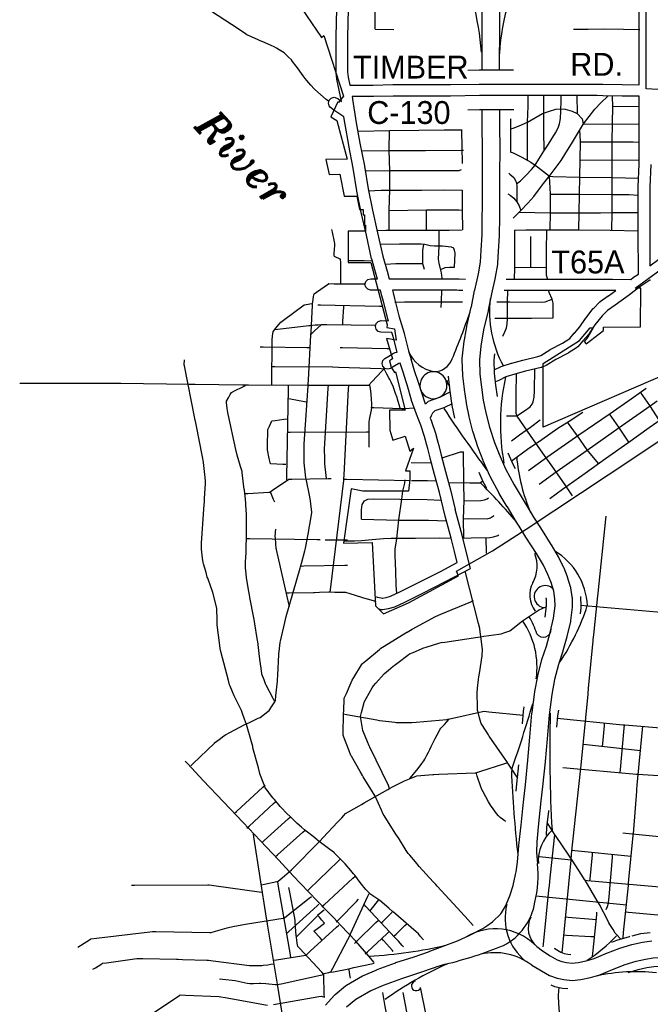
# Model space of a CAD drawing. Extents: x 1490269 to 1614827, y 653968 to 769227.
# Tile 4 of 9: x 1563492 to 1574520, y 726776 to 744014. Entities that reach past the tile are written whole.
import ezdxf
from ezdxf.enums import TextEntityAlignment as Align

# ---------------------------------------------------------------- set-up
doc = ezdxf.new("R2010")
doc.units = 0
doc.header["$MEASUREMENT"] = 0
for name, color, linetype in [('35', 7, 'Continuous'), ('36', 7, 'Continuous'), ('37', 7, 'Continuous'), ('38', 7, 'Continuous'), ('4', 7, 'Continuous'), ('41', 7, 'Continuous'), ('42', 7, 'Continuous'), ('59', 7, 'Continuous'), ('CONSTRUCTION_CLASS', 7, 'Continuous')]:
    doc.layers.add(name, color=color, linetype=linetype)
doc.styles.add('ITALICT', font='ITALICT', dxfattribs={"height": 0.2})
doc.styles.add('txt', font='TXT', dxfattribs={"height": 0.2})

msp = doc.modelspace()

# ---------------------------------------------------------------- linework, layer by layer
at = {"layer": '35', "color": 1, "linetype": 'Continuous'}
for points in [[(1571881, 744920), (1571882, 744732), (1571882, 744732), (1571882, 744732), (1571882, 744731), (1571882, 744731), (1571884, 744389), (1571884, 744388), (1571884, 744387), (1571883, 744233), (1571883, 744233), (1571881, 744074), (1571882, 743728), (1571882, 743728), (1571882, 743727), (1571879, 743332), (1571879, 743134)], [(1571579, 743136), (1571579, 743332), (1571579, 743333), (1571579, 743334), (1571582, 743729), (1571581, 744075), (1571581, 744075), (1571581, 744076), (1571583, 744235), (1571583, 744236), (1571584, 744388), (1571582, 744730), (1571582, 744731), (1571582, 744731)], [(1572830, 733538), (1572855, 733753), (1572853, 733875), (1572831, 734011), (1572784, 734163), (1572729, 734302), (1572650, 734462), (1572528, 734666), (1572345, 734956), (1572345, 734956), (1572345, 734956), (1572225, 735147), (1572225, 735147), (1572182, 735215), (1572180, 735217), (1572180, 735217), (1572020, 735483), (1572019, 735484), (1572019, 735484), (1571880, 735718), (1571879, 735720), (1571877, 735723), (1571719, 736016), (1571718, 736017), (1571713, 736028), (1571600, 736292), (1571600, 736293), (1571598, 736296), (1571515, 736508), (1571514, 736511), (1571512, 736517), (1571422, 736794), (1571421, 736798), (1571419, 736802), (1571352, 737059), (1571352, 737064), (1571350, 737067), (1571305, 737297), (1571305, 737302), (1571304, 737304), (1571269, 737542), (1571269, 737545), (1571269, 737546), (1571242, 737778), (1571241, 737790), (1571241, 737790), (1571233, 738061), (1571232, 738066), (1571233, 738080), (1571257, 738334), (1571258, 738337), (1571258, 738347), (1571311, 738639), (1571312, 738641), (1571312, 738646), (1571390, 738981), (1571391, 738989), (1571391, 738989), (1571391, 738989), (1571448, 739272), (1571448, 739274), (1571449, 739276), (1571514, 739563), (1571549, 739771), (1571562, 739981), (1571562, 739981), (1571562, 739982), (1571577, 740245), (1571582, 740564), (1571583, 740725), (1571583, 740725), (1571583, 740725), (1571583, 740967), (1571583, 740967), (1571583, 740967), (1571583, 740968), (1571583, 740968), (1571583, 741340), (1571583, 741340), (1571583, 741341), (1571586, 741725), (1571582, 742176), (1571582, 742177), (1571582, 742177), (1571582, 742436)], [(1571882, 742433), (1571882, 742178), (1571886, 741727), (1571886, 741726), (1571886, 741725), (1571883, 741340), (1571883, 741340), (1571883, 741340), (1571883, 741339), (1571883, 741339), (1571883, 740967), (1571883, 740967), (1571883, 740967), (1571883, 740725), (1571883, 740725), (1571883, 740725), (1571883, 740725), (1571883, 740725), (1571882, 740562)], [(1571882, 740562), (1571882, 740562), (1571882, 740560), (1571877, 740237), (1571877, 740237), (1571877, 740230), (1571861, 739964), (1571861, 739964), (1571848, 739745), (1571848, 739743), (1571846, 739729), (1571809, 739509), (1571808, 739507), (1571808, 739501), (1571742, 739212), (1571685, 738930), (1571685, 738930), (1571683, 738920), (1571683, 738918), (1571682, 738916), (1571606, 738582), (1571555, 738300), (1571533, 738061), (1571540, 737806), (1571566, 737583), (1571600, 737351), (1571644, 737130), (1571708, 736882), (1571796, 736614), (1571877, 736408), (1571986, 736152), (1572139, 735869), (1572277, 735638), (1572277, 735638), (1572437, 735373), (1572479, 735306), (1572479, 735306), (1572479, 735306), (1572598, 735116), (1572598, 735116), (1572783, 734825), (1572785, 734822), (1572785, 734822), (1572911, 734610), (1572912, 734609), (1572916, 734600), (1573001, 734430), (1573001, 734428), (1573006, 734418), (1573065, 734268), (1573065, 734265), (1573068, 734258), (1573121, 734090), (1573123, 734078), (1573126, 734069), (1573150, 733912), (1573152, 733893), (1573152, 733892), (1573155, 733749), (1573155, 733746), (1573154, 733729), (1573127, 733495), (1573125, 733490), (1573124, 733478), (1573062, 733214), (1573061, 733211), (1573060, 733207), (1572991, 732964), (1572989, 732961), (1572989, 732959), (1572913, 732724), (1572845, 732465), (1572799, 732202), (1572750, 731845), (1572715, 731426), (1572715, 731426), (1572715, 731426), (1572680, 731025), (1572680, 731025), (1572679, 731022), (1572634, 730588), (1572634, 730588), (1572634, 730588), (1572606, 730336), (1572588, 730171), (1572558, 729884), (1572558, 729883), (1572558, 729883), (1572549, 729750)], [(1571793, 738165), (1571783, 738053), (1571790, 737824), (1571814, 737616), (1571844, 737415)], [(1571101, 737039), (1571058, 737259), (1571021, 737511), (1570991, 737766), (1570991, 737776)], [(1572029, 736432), (1572121, 736218), (1572155, 736154)], [(1571661, 735808), (1571578, 735961), (1571577, 735964), (1571526, 736084)], [(1572681, 733555), (1572705, 733760), (1572703, 733862), (1572698, 733892)], [(1573301, 733915), (1573302, 733896), (1573305, 733752), (1573305, 733743), (1573304, 733716), (1573292, 733613)], [(1568840, 726760), (1568992, 726932), (1569002, 726941), (1569009, 726949), (1569190, 727097), (1569208, 727110), (1569208, 727110), (1569486, 727274), (1569487, 727275), (1569504, 727283), (1569736, 727381), (1569737, 727382), (1569742, 727384), (1569935, 727455), (1569935, 727455), (1570066, 727503), (1570068, 727504), (1570071, 727505), (1570389, 727610), (1570643, 727697), (1570665, 727706), (1570665, 727706), (1570900, 727793), (1571150, 727890), (1571364, 727984), (1571591, 728103), (1571664, 728152), (1571762, 728219), (1571906, 728359), (1571917, 728378), (1571917, 728378), (1571917, 728378), (1571986, 728497), (1572064, 728674), (1572124, 728858), (1572164, 729046), (1572172, 729097), (1572197, 729264), (1572221, 729557), (1572222, 729558), (1572222, 729561), (1572260, 729915), (1572260, 729915), (1572290, 730203), (1572290, 730203), (1572290, 730204), (1572308, 730368), (1572335, 730620), (1572335, 730620), (1572381, 731052), (1572416, 731452), (1572416, 731452), (1572451, 731874), (1572451, 731875), (1572452, 731882), (1572502, 732246), (1572503, 732247), (1572503, 732251), (1572551, 732523), (1572553, 732528), (1572554, 732535), (1572624, 732804), (1572626, 732809), (1572626, 732813), (1572703, 733049), (1572771, 733286), (1572830, 733538)], [(1572285, 731686), (1572303, 731903), (1572304, 731906), (1572315, 731984)], [(1572913, 731928), (1572899, 731828), (1572882, 731627)], [(1572172, 730506), (1572186, 730637), (1572221, 730969)], [(1572739, 730171), (1572738, 730155), (1572707, 729870), (1572699, 729740)], [(1570940, 727477), (1570770, 727425), (1570770, 727425), (1570770, 727425), (1570746, 727416), (1570745, 727415), (1570743, 727414), (1570486, 727326), (1570485, 727326), (1570484, 727325), (1570167, 727221), (1570039, 727174), (1570039, 727174), (1569849, 727104), (1569630, 727011), (1569371, 726858), (1569209, 726725)]]:
    msp.add_lwpolyline(points, dxfattribs=at)
at = {"layer": '35', "color": 2, "linetype": 'Continuous'}
for points in [[(1568983, 728288), (1568859, 728420), (1568543, 728746), (1568274, 729025), (1568023, 729297), (1567698, 729642), (1567398, 729961), (1567058, 730320), (1566701, 730695), (1566425, 730992), (1566386, 731033)], [(1569689, 727508), (1569600, 727621), (1569371, 727883), (1569108, 728155), (1568983, 728288)], [(1572534, 727788), (1572634, 727711), (1572769, 727624), (1572889, 727552), (1572971, 727523), (1573054, 727505), (1573152, 727495), (1573258, 727505), (1573396, 727535), (1573537, 727577), (1573744, 727663), (1573985, 727759), (1574195, 727821), (1574381, 727865), (1574545, 727886)], [(1572447, 727460), (1572760, 727280), (1572889, 727234), (1573008, 727208), (1573151, 727194), (1573305, 727208), (1573472, 727245), (1573637, 727294), (1573857, 727385), (1574083, 727475), (1574272, 727531), (1574435, 727569), (1574571, 727587), (1574762, 727595), (1574966, 727596), (1575147, 727589), (1575336, 727576), (1575561, 727555), (1575744, 727534), (1575925, 727515), (1576098, 727500), (1576262, 727493), (1576390, 727495), (1576533, 727508)], [(1570105, 725611), (1570055, 725876), (1569981, 726239), (1569885, 726740), (1569841, 726982)]]:
    msp.add_lwpolyline(points, dxfattribs=at)
at = {"layer": '35', "color": 3, "linetype": 'Continuous'}
for points in [[(1574205, 727977), (1574354, 728013), (1574516, 728034)], [(1573849, 727866), (1573936, 727901), (1574156, 727966), (1574165, 727968)], [(1572837, 727758), (1572848, 727751), (1572953, 727689), (1573012, 727667), (1573078, 727653), (1573128, 727648)], [(1574140, 727335), (1574310, 727386), (1574462, 727422), (1574584, 727438), (1574726, 727444)], [(1572778, 727114), (1572847, 727089), (1572985, 727060), (1573077, 727050)]]:
    msp.add_lwpolyline(points, dxfattribs=at)
at = {"layer": '36', "color": 3, "linetype": 'Continuous'}
for p, q in [((1570642, 737337), (1570590, 737285)), ((1570642, 737337), (1570837, 737407)), ((1570910, 737220), (1570752, 737164))]:
    msp.add_line(p, q, dxfattribs=at)
at = {"layer": '36', "color": 140, "linetype": 'Continuous'}
msp.add_line((1569771, 733697), (1569807, 733691), dxfattribs=at)
at = {"layer": '36', "color": 3, "linetype": 'Continuous'}
for points in [[(1569225, 743102), (1569237, 743009), (1569265, 742868), (1569303, 742870), (1569309, 742870), (1569676, 742870), (1570020, 742878), (1570022, 742878), (1571025, 742878), (1571529, 742886), (1571531, 742886), (1572380, 742886), (1573592, 742886), (1573593, 742886), (1573693, 742884), (1573693, 742884), (1574030, 742878), (1574030, 742878), (1574327, 742873), (1574327, 745199)], [(1570148, 738003), (1570122, 737997), (1570050, 737954), (1569982, 737912), (1569979, 737910), (1569929, 737896), (1569879, 737910), (1569843, 737946), (1569829, 737996), (1569843, 738046), (1569876, 738081), (1569945, 738124), (1569946, 738125), (1569946, 738125), (1570032, 738177), (1570034, 738177), (1570060, 738188), (1570092, 738196), (1570021, 738470), (1570001, 738539), (1569810, 738545), (1569763, 738558), (1569727, 738595), (1569713, 738645), (1569727, 738695), (1569763, 738731), (1569813, 738745), (1569816, 738745), (1569942, 738741), (1569931, 738778), (1569931, 738779), (1569930, 738781), (1569852, 739083), (1569827, 739180), (1569827, 739180), (1569801, 739278), (1569686, 739280), (1569629, 739280), (1569580, 739294), (1569543, 739330), (1569530, 739380), (1569543, 739430), (1569580, 739467), (1569630, 739480), (1569631, 739480), (1569687, 739480), (1569687, 739480), (1569688, 739480), (1569747, 739479), (1569738, 739513), (1569648, 739821), (1569647, 739825), (1569646, 739828), (1569556, 740240), (1569556, 740240), (1569466, 740639), (1569466, 740640), (1569465, 740641), (1569388, 741014), (1569388, 741017), (1569387, 741019), (1569323, 741417), (1569246, 741814), (1569246, 741815), (1569246, 741816), (1569181, 742177), (1569181, 742178), (1569181, 742179), (1569160, 742314), (1568985, 742432), (1568984, 742433), (1568978, 742437), (1568928, 742477), (1568904, 742505), (1568891, 742555), (1568904, 742605), (1568941, 742642), (1568991, 742655), (1569041, 742642), (1569053, 742633), (1569100, 742596), (1569118, 742584), (1569117, 742589), (1569040, 742973), (1569040, 742979), (1569039, 742981), (1569026, 743084), (1569025, 743096), (1569025, 743714), (1569025, 743717), (1569038, 744205)], [(1569238, 744201), (1569225, 743713), (1569225, 743102)], [(1571331, 743133), (1571526, 743135), (1571529, 743136), (1572130, 743136)], [(1572000, 739471), (1572032, 739471), (1572145, 739472), (1572146, 739472), (1572146, 739472), (1572502, 739473), (1572503, 739473), (1572980, 739473), (1573857, 739473), (1573859, 739473), (1574177, 739467), (1574220, 739500), (1574227, 739505), (1574227, 739506), (1574313, 739561), (1574311, 740296), (1574311, 740297), (1574311, 741082), (1574311, 741087), (1574327, 741486), (1574327, 742673), (1574027, 742678), (1574026, 742678), (1573690, 742684), (1573690, 742684), (1573591, 742686), (1572380, 742686), (1571531, 742686), (1571027, 742678), (1571025, 742678), (1570023, 742678), (1569679, 742670), (1569677, 742670), (1569312, 742670), (1569305, 742670)], [(1569305, 742670), (1569313, 742626), (1569314, 742623), (1569314, 742622), (1569378, 742211), (1569443, 741851), (1569520, 741453), (1569520, 741451), (1569520, 741450), (1569584, 741053), (1569661, 740682), (1569751, 740284), (1569751, 740283), (1569751, 740283), (1569841, 739874), (1569930, 739568), (1569930, 739567), (1569930, 739566), (1569955, 739476), (1569960, 739476), (1570145, 739476), (1570506, 739476), (1571139, 739476), (1571142, 739476), (1571178, 739475), (1571178, 739475), (1571286, 739471)], [(1572132, 742436), (1571533, 742436), (1571331, 742433)], [(1574527, 741479), (1574511, 741080), (1574511, 740297), (1574511, 740297), (1574513, 739702), (1574668, 739820)], [(1574522, 739457), (1574516, 739454), (1574515, 739453), (1574340, 739340), (1574163, 739202), (1574160, 739199), (1574159, 739198), (1573903, 739019), (1573769, 738921), (1573676, 738829), (1573553, 738669), (1573452, 738518), (1573451, 738516), (1573444, 738507), (1573341, 738391), (1573341, 738391), (1573252, 738289), (1573234, 738274), (1573230, 738271), (1573089, 738181), (1573085, 738179), (1573082, 738177), (1572866, 738063), (1572702, 737962), (1572700, 737960), (1572687, 737954), (1572623, 737928), (1572617, 737927), (1572609, 737924), (1572340, 737860), (1572151, 737809), (1571993, 737761), (1571872, 737700), (1571872, 737700), (1571870, 737699), (1571811, 737672)], [(1571244, 739272), (1571172, 739275), (1571172, 739275), (1571137, 739276), (1570506, 739276), (1570145, 739276), (1570009, 739276), (1570021, 739231), (1570021, 739231), (1570021, 739230), (1570046, 739133), (1570123, 738832), (1570213, 738525), (1570213, 738523), (1570214, 738522), (1570294, 738215), (1570304, 738176), (1570337, 738068)], [(1571790, 737883), (1571911, 737943), (1571914, 737944), (1571927, 737950), (1572094, 738001), (1572095, 738001), (1572097, 738002), (1572290, 738053), (1572291, 738054), (1572293, 738054), (1572555, 738117), (1572605, 738136), (1572764, 738235), (1572767, 738236), (1572770, 738238), (1572985, 738352), (1573111, 738432), (1573191, 738524), (1573191, 738524), (1573192, 738524), (1573290, 738635), (1573389, 738783), (1573390, 738784), (1573393, 738789), (1573521, 738956), (1573525, 738958), (1573530, 738965), (1573633, 739068), (1573642, 739075), (1573645, 739078), (1573786, 739181), (1573787, 739182), (1573787, 739182), (1573915, 739271), (1573857, 739273), (1572980, 739273), (1572503, 739273), (1572503, 739273), (1572147, 739272), (1572147, 739272), (1572146, 739272), (1572146, 739272), (1572146, 739272), (1572033, 739271), (1572032, 739271), (1572031, 739271), (1571962, 739271)], [(1570343, 737352), (1570268, 737621), (1570209, 737805), (1570209, 737805), (1570209, 737806), (1570148, 738003)], [(1570837, 737407), (1571011, 737493), (1571024, 737500)], [(1570930, 735324), (1570832, 735734), (1570748, 736053), (1570748, 736053), (1570672, 736340), (1570672, 736341), (1570672, 736342), (1570630, 736509), (1570615, 736563), (1570615, 736563), (1570572, 736717), (1570506, 736915), (1570472, 737002), (1570472, 737002), (1570431, 737106), (1570430, 737107), (1570430, 737109), (1570345, 737346), (1570345, 737348), (1570343, 737352)], [(1571054, 737291), (1570921, 737225), (1570920, 737225), (1570910, 737220)], [(1570752, 737164), (1570712, 737124), (1570686, 737081), (1570673, 737037)], [(1570673, 737037), (1570693, 736985), (1570693, 736983), (1570695, 736980), (1570762, 736778), (1570763, 736776), (1570764, 736773), (1570807, 736617), (1570807, 736617), (1570823, 736562), (1570823, 736560), (1570823, 736559), (1570865, 736391), (1570941, 736104), (1570941, 736104), (1570941, 736104), (1571026, 735783), (1571026, 735782), (1571026, 735781), (1571108, 735439)], [(1571375, 734405), (1571288, 734752), (1571229, 734990), (1571108, 735439)], [(1571143, 734510), (1571094, 734703), (1571035, 734939), (1570930, 735324)]]:
    msp.add_lwpolyline(points, dxfattribs=at)
at = {"layer": '36', "color": 1, "linetype": 'Continuous'}
msp.add_lwpolyline([(1570590, 737285), (1570459, 737678), (1570399, 737866), (1570337, 738068)], dxfattribs=at)
at = {"layer": '36', "color": 140, "linetype": 'Continuous'}
for points in [[(1569807, 733691), (1569834, 733686), (1569944, 733703), (1570050, 733733), (1570226, 733817), (1570531, 733971), (1570941, 734178), (1571375, 734405)], [(1569835, 733889), (1569901, 733899), (1569979, 733921), (1570138, 733996), (1570441, 734150), (1570849, 734356), (1571143, 734510)], [(1569709, 733913), (1569750, 733903), (1569840, 733888)]]:
    msp.add_lwpolyline(points, dxfattribs=at)
at = {"layer": '37', "color": 30, "linetype": 'Continuous'}
for p, q in [((1569711, 743850), (1569711, 745179)), ((1569711, 743850), (1570033, 743843)), ((1573288, 743843), (1573180, 743843)), ((1573245, 742373), (1573240, 742688)), ((1573865, 742493), (1574332, 742500)), ((1571004, 740331), (1571229, 740335)), ((1572429, 739677), (1572430, 740218)), ((1570867, 739078), (1570877, 739276)), ((1570861, 738973), (1570867, 739078)), ((1571802, 738789), (1572075, 738789)), ((1574364, 737502), (1574449, 737562)), ((1570225, 737209), (1570386, 737221)), ((1570337, 736260), (1570691, 736255)), ((1570994, 735909), (1571362, 735908)), ((1571654, 734677), (1571647, 734946))]:
    msp.add_line(p, q, dxfattribs=at)
for points in [[(1574337, 743838), (1574050, 743843), (1573714, 743850), (1573433, 743843), (1573288, 743843)], [(1572121, 740538), (1572227, 740645), (1572254, 740676), (1572378, 740803), (1572481, 740919), (1572564, 741029), (1572653, 741146), (1572770, 741290), (1572873, 741434), (1572962, 741551), (1573044, 741681), (1573140, 741839), (1573264, 742045), (1573353, 742189), (1573449, 742320), (1573552, 742450), (1573655, 742560), (1573779, 742677), (1573784, 742680)], [(1572180, 741139), (1572248, 741194), (1572351, 741291), (1572442, 741389), (1572509, 741468), (1572570, 741571), (1572661, 741711), (1572740, 741833), (1572862, 742033), (1572911, 742118), (1572935, 742191), (1572947, 742283), (1572953, 742410), (1572959, 742599), (1572960, 742684)], [(1572371, 741552), (1572375, 741930), (1572375, 742222), (1572382, 742502), (1572382, 742693)], [(1572665, 741717), (1572661, 742076), (1572661, 742386), (1572660, 742684)], [(1573849, 740328), (1573853, 740635), (1573853, 741881), (1573859, 742198), (1573865, 742495), (1573862, 742671)], [(1572080, 742103), (1572122, 742114), (1572225, 742153), (1572375, 742218), (1572634, 742374), (1572758, 742413), (1572868, 742445), (1572946, 742452), (1573030, 742445), (1573153, 742413), (1573244, 742374), (1573329, 742278), (1573343, 742223)], [(1572081, 741698), (1572084, 742106), (1572084, 742276)], [(1573343, 742223), (1573352, 742188), (1573861, 742192), (1574327, 742183)], [(1569416, 742061), (1569960, 742075), (1570473, 742082), (1570914, 742088), (1571228, 742088)], [(1569956, 740329), (1569956, 740684), (1569963, 741031), (1569963, 741370), (1569956, 741731), (1569961, 742075)], [(1571233, 741764), (1571232, 741775), (1571224, 742084)], [(1573271, 740336), (1573275, 740635), (1573281, 740957), (1573288, 741261), (1573294, 741559), (1573300, 741881), (1573290, 742088)], [(1571237, 741499), (1571238, 741520), (1571233, 741764)], [(1573300, 741878), (1573859, 741875), (1574218, 741875), (1574327, 741868)], [(1569465, 741721), (1569960, 741725), (1570590, 741725), (1571232, 741731), (1571253, 741731)], [(1572067, 741702), (1572122, 741686), (1572271, 741608), (1572433, 741517), (1572550, 741439), (1572757, 741274), (1572768, 741274)], [(1573294, 741555), (1573859, 741559), (1574327, 741552)], [(1569532, 741368), (1569962, 741372), (1571177, 741372), (1571218, 741393)], [(1572044, 741325), (1572063, 741311), (1572131, 741249), (1572166, 741187), (1572186, 741118), (1572186, 740823), (1572227, 740754), (1572254, 740676)], [(1572770, 740336), (1572777, 740641), (1572777, 740960), (1572757, 741274)], [(1572768, 741274), (1572816, 741270), (1573290, 741257), (1573854, 741251), (1574319, 741238)], [(1569594, 741019), (1569811, 741029), (1570518, 741029), (1570909, 741036), (1571228, 741030)], [(1571239, 740335), (1571238, 740680), (1571234, 741030)], [(1572027, 740967), (1572069, 740940), (1572131, 740892), (1572186, 740823)], [(1572777, 740960), (1573285, 740960), (1573861, 740954), (1574150, 740954), (1574311, 740942)], [(1569956, 740676), (1570606, 740684), (1571169, 740684), (1571236, 740682)], [(1570609, 740329), (1570606, 740522), (1570607, 740684)], [(1572227, 740645), (1572777, 740631), (1573648, 740631), (1573839, 740637)], [(1573839, 740637), (1573875, 740638), (1574177, 740638), (1574315, 740638)], [(1569740, 740326), (1569893, 740329), (1570375, 740329)], [(1570375, 740329), (1570580, 740329), (1570826, 740328), (1571004, 740331)], [(1570883, 739481), (1570883, 739491), (1570869, 739583), (1570847, 739676), (1570826, 739754), (1570819, 739824), (1570826, 740051), (1570826, 740328)], [(1572148, 740328), (1572152, 740328), (1572344, 740336), (1572785, 740336)], [(1572148, 739468), (1572152, 739668), (1572152, 740328)], [(1572723, 739470), (1572722, 739482), (1572704, 739543), (1572704, 739963), (1572708, 740336)], [(1572785, 740336), (1573278, 740336), (1573820, 740329), (1574315, 740318)], [(1569795, 740083), (1570134, 740089), (1570421, 740089)], [(1570421, 740089), (1570511, 740089), (1570580, 740082), (1570669, 740061), (1570745, 740054), (1570889, 740054), (1571040, 740040), (1571081, 740020)], [(1570556, 740084), (1570539, 739975), (1570539, 739866), (1570539, 739745), (1570563, 739647)], [(1570855, 739642), (1570934, 739677), (1571007, 739683), (1571098, 739683), (1571105, 739926), (1571098, 739981), (1571081, 740020)], [(1569235, 739799), (1569516, 739800), (1569666, 739795)], [(1569887, 739735), (1570072, 739745), (1570539, 739745)], [(1572704, 739669), (1572424, 739677), (1572152, 739672)], [(1571992, 738590), (1572003, 738619), (1572018, 738682), (1572025, 738782), (1572025, 739073), (1572029, 739269)], [(1572819, 738796), (1572819, 739051), (1572805, 739122), (1572752, 739239), (1572746, 739269)], [(1570052, 739066), (1570223, 739073), (1571234, 739073)], [(1571836, 739077), (1572046, 739073), (1572066, 739072)], [(1572066, 739072), (1572614, 739066), (1572684, 739073), (1572805, 739122)], [(1572075, 738789), (1572443, 738789), (1572819, 738796)], [(1571941, 738473), (1571975, 738548), (1571992, 738590)], [(1573160, 735677), (1573044, 735855), (1572847, 736138), (1572639, 736426), (1572424, 736733), (1572191, 737071), (1572172, 737120), (1572172, 737469), (1572181, 737811)], [(1572473, 737325), (1572491, 737405), (1572498, 737516), (1572499, 737900)], [(1572389, 736123), (1572731, 736365), (1573271, 736745), (1573817, 737120), (1574185, 737377), (1574364, 737502)], [(1574733, 736924), (1574683, 736997), (1574511, 737261), (1574351, 737493)], [(1572008, 737080), (1572185, 737080), (1572320, 737166), (1572418, 737239), (1572455, 737282), (1572473, 737325)], [(1572579, 735883), (1572874, 736099), (1573418, 736479), (1573973, 736876), (1574516, 737256), (1574643, 737343)], [(1572089, 736287), (1572375, 736496), (1572621, 736664), (1572903, 736862), (1573101, 736988), (1573341, 737144)], [(1572762, 735631), (1572987, 735793), (1573383, 736076), (1573737, 736334), (1574127, 736604), (1574500, 736874), (1574770, 737060), (1575058, 737258)], [(1574146, 736617), (1573971, 736880), (1573805, 737111)], [(1572095, 736639), (1572234, 736745), (1572424, 736880), (1572596, 737009)], [(1573615, 736244), (1573418, 736481), (1573246, 736727), (1573071, 736969)], [(1570878, 736345), (1571203, 736451), (1571252, 736451)], [(1571260, 734936), (1571256, 735277), (1571264, 735595), (1571258, 735907), (1571252, 736449)], [(1570345, 735949), (1570622, 735949), (1570772, 735943)], [(1571362, 735908), (1571540, 735907), (1571584, 735937)], [(1570080, 734892), (1570085, 734932), (1570120, 735258), (1570173, 735619), (1570194, 735762)], [(1569469, 735269), (1569467, 735435), (1569481, 735529), (1569523, 735593)], [(1569523, 735593), (1569580, 735617), (1569679, 735626), (1570139, 735617), (1570616, 735613), (1570859, 735602)], [(1571264, 735591), (1571558, 735598), (1571620, 735610), (1571669, 735628), (1571690, 735642)], [(1569469, 735269), (1570125, 735255), (1570640, 735251), (1570956, 735239)], [(1571256, 735277), (1571348, 735282), (1571665, 735277), (1571727, 735291), (1571780, 735326), (1571792, 735334)], [(1569159, 734888), (1569346, 734890), (1569469, 734894), (1569658, 734912), (1569852, 734930), (1569988, 734938), (1570415, 734938), (1570829, 734943), (1571037, 734935)], [(1570060, 734636), (1570059, 734677), (1570059, 734747), (1570080, 734892)], [(1571245, 734935), (1571390, 734941), (1571714, 734947), (1571780, 734959), (1571852, 734983), (1571871, 734995)], [(1570086, 733969), (1570076, 734113), (1570068, 734360), (1570060, 734636)]]:
    msp.add_lwpolyline(points, dxfattribs=at)
at = {"layer": '38', "color": 1, "linetype": 'Continuous'}
for points in [[(1568893, 742585), (1568854, 742619), (1568656, 742792), (1568643, 742803), (1568585, 742868), (1568515, 742947), (1568483, 742982), (1568450, 743029), (1568390, 743115), (1568365, 743150), (1568328, 743199), (1568264, 743283), (1568245, 743309), (1568194, 743360), (1568120, 743434), (1568119, 743435), (1568029, 743488), (1567984, 743514), (1567945, 743537), (1567890, 743561), (1567746, 743624), (1567700, 743644), (1567650, 743667), (1567507, 743732), (1567464, 743752), (1567416, 743784), (1567285, 743871), (1567258, 743888), (1567197, 743928), (1566845, 744155)], [(1568989, 739873), (1568992, 739920), (1569001, 740061), (1569003, 740094), (1568990, 740154), (1568961, 740293), (1568951, 740339)], [(1568989, 739873), (1569028, 739855), (1569067, 739837), (1569105, 739819)], [(1569107, 739385), (1569107, 739439), (1569106, 739765), (1569105, 739819)], [(1568640, 739216), (1568682, 739245), (1568891, 739388), (1568899, 739393), (1568991, 739392), (1569532, 739388)], [(1568584, 738498), (1568587, 738549), (1568611, 739013), (1568612, 739040), (1568624, 739115), (1568632, 739166), (1568640, 739216)], [(1567900, 737616), (1567900, 737666), (1567906, 738371), (1567906, 738407), (1567914, 738471), (1567920, 738521), (1567924, 738552), (1567968, 738606), (1568031, 738685), (1568058, 738718), (1568104, 738752), (1568469, 739021), (1568470, 739022), (1568568, 739039), (1568618, 739048)], [(1568703, 739024), (1568752, 739023), (1569784, 739001), (1569834, 739000)], [(1569141, 738676), (1569144, 738728), (1569159, 738986), (1569160, 739010)], [(1566484, 730953), (1566522, 730989), (1566897, 731350), (1566899, 731353), (1566980, 731412), (1567064, 731474), (1567090, 731493), (1567153, 731527), (1567430, 731672), (1567445, 731680), (1567524, 731717), (1567664, 731785), (1567697, 731800), (1567751, 731841), (1567834, 731904), (1567854, 731919), (1567896, 731986), (1567952, 732074), (1567964, 732094), (1567973, 732174), (1568000, 732433), (1568002, 732457), (1568007, 732537), (1568026, 732901), (1568026, 732905), (1568038, 733004), (1568049, 733108), (1568052, 733136), (1568069, 733210), (1568127, 733463), (1568139, 733513), (1568153, 733564), (1568399, 734414), (1568411, 734457), (1568426, 734515), (1568477, 734717), (1568490, 734764), (1568499, 734818), (1568546, 735074), (1568554, 735116), (1568564, 735177), (1568599, 735382), (1568602, 735399), (1568591, 735485), (1568578, 735588), (1568574, 735624), (1568560, 735691), (1568507, 735946), (1568498, 735993), (1568491, 736048), (1568466, 736255), (1568464, 736275), (1568464, 736359), (1568465, 736567), (1568466, 736584), (1568471, 736671), (1568534, 737606), (1568536, 737636), (1568540, 737710), (1568581, 738490), (1568582, 738502), (1568649, 738565), (1568762, 738672), (1568770, 738680), (1568863, 738679), (1569717, 738666)], [(1567954, 738588), (1568008, 738594), (1568551, 738659), (1568574, 738662), (1568660, 738669), (1568714, 738674), (1568768, 738678)], [(1567695, 738285), (1567750, 738284), (1568511, 738275), (1568566, 738275)], [(1569097, 738275), (1569140, 738274), (1569916, 738256), (1569959, 738255)], [(1570551, 727907), (1570497, 727971), (1570465, 728009), (1570424, 728045), (1570028, 728389), (1570012, 728403), (1569949, 728457), (1569790, 728593), (1569775, 728606), (1569704, 728653), (1569617, 728711), (1569613, 728714), (1569546, 728788), (1569511, 728827), (1569492, 728849), (1569446, 728910), (1569352, 729035), (1569332, 729061), (1569285, 729116), (1569184, 729236), (1569173, 729248), (1569110, 729311), (1568999, 729421), (1568995, 729425), (1568916, 729486), (1568708, 729645), (1568692, 729658), (1568626, 729711), (1568503, 729809), (1568474, 729832), (1568423, 729876), (1568343, 729944), (1568307, 729975), (1568267, 730015), (1568119, 730164), (1568111, 730172), (1568050, 730242), (1567947, 730361), (1567926, 730385), (1567881, 730443), (1567817, 730526), (1567786, 730565), (1567767, 730616), (1567693, 730812), (1567691, 730816), (1567666, 730914), (1567572, 731268), (1567567, 731288), (1567544, 731369), (1567459, 731672), (1567459, 731672), (1567423, 731770), (1567388, 731869), (1567371, 731917), (1567347, 731965), (1567253, 732152), (1567242, 732174), (1567212, 732249), (1567172, 732345), (1567162, 732369), (1567142, 732446), (1567012, 732953), (1567000, 733003), (1566993, 733056), (1566948, 733420), (1566947, 733423), (1566945, 733525), (1566942, 733682), (1566941, 733704), (1566921, 733784), (1566870, 733987), (1566865, 734005), (1566835, 734086), (1566781, 734234), (1566773, 734256), (1566751, 734334), (1566709, 734485), (1566701, 734513), (1566691, 734588), (1566671, 734744), (1566669, 734760), (1566674, 734849), (1566718, 735529), (1566721, 735568), (1566724, 735633), (1566739, 735895), (1566741, 735937), (1566734, 735999), (1566706, 736259), (1566705, 736267), (1566686, 736362), (1566578, 736928), (1566572, 736955), (1566557, 737031), (1566372, 737956), (1566368, 737973), (1566373, 738060)], [(1563492, 737650), (1565163, 737650), (1565259, 737649), (1566454, 737634), (1566482, 737634), (1566558, 737633), (1567389, 737621), (1567431, 737620), (1567493, 737620), (1568532, 737618), (1568540, 737618), (1569595, 737618), (1569650, 737676), (1569829, 737865), (1569875, 737914)], [(1567898, 737941), (1567951, 737941), (1568962, 737935), (1568969, 737935), (1569068, 737932), (1569812, 737905), (1569865, 737903)], [(1570148, 737211), (1570130, 737270), (1570100, 737372), (1570091, 737400), (1570066, 737472), (1570030, 737572), (1570027, 737581), (1569986, 737668), (1569963, 737715), (1569949, 737745), (1569915, 737809), (1569890, 737856), (1569865, 737903)], [(1567948, 732082), (1567924, 732128), (1567804, 732361), (1567792, 732385), (1567765, 732458), (1567728, 732556), (1567726, 732564), (1567713, 732659), (1567692, 732815), (1567691, 732821), (1567680, 732919), (1567663, 733075), (1567661, 733088), (1567646, 733178), (1567604, 733437), (1567603, 733441), (1567585, 733540), (1567518, 733900), (1567509, 733947), (1567499, 734003), (1567463, 734209), (1567457, 734246), (1567450, 734313), (1567440, 734417), (1567439, 734431), (1567443, 734522), (1567450, 734679), (1567451, 734704), (1567453, 734783), (1567458, 734940), (1567459, 734971), (1567459, 735045), (1567461, 735254), (1567461, 735272), (1567456, 735359), (1567448, 735516), (1567447, 735544), (1567438, 735620), (1567421, 735776), (1567419, 735795), (1567408, 735880), (1567382, 736088), (1567381, 736102), (1567355, 736189), (1567297, 736390), (1567296, 736391), (1567274, 736492), (1567137, 737105), (1567130, 737138), (1567121, 737208), (1567109, 737312), (1567106, 737335), (1567148, 737405), (1567174, 737451), (1567196, 737487), (1567251, 737515), (1567392, 737586), (1567439, 737610)], [(1568163, 735959), (1568164, 736012), (1568190, 737551), (1568191, 737604)], [(1568859, 735983), (1568853, 736034), (1568830, 736237), (1568829, 736254), (1568827, 736339), (1568825, 736492), (1568825, 736503), (1568830, 736594), (1568888, 737563), (1568891, 737614)], [(1568922, 733994), (1568927, 734035), (1569161, 735944), (1569163, 735969), (1569167, 736048), (1569245, 737554), (1569248, 737606)], [(1569601, 736530), (1569601, 736584), (1569604, 736748), (1569605, 736797), (1569605, 736857), (1569606, 736966), (1569607, 737016), (1569619, 737074), (1569642, 737180), (1569651, 737222), (1569648, 737289), (1569641, 737452), (1569641, 737457), (1569625, 737560), (1569617, 737614)], [(1568179, 737383), (1568228, 737374), (1568473, 737330), (1568522, 737321)], [(1569634, 737225), (1569683, 737224), (1570176, 737210), (1570225, 737209)], [(1568147, 736226), (1568094, 736228), (1567884, 736236), (1567876, 736236), (1567857, 736331), (1567827, 736486), (1567824, 736499), (1567826, 736591), (1567831, 736801), (1567832, 736841), (1567859, 736900), (1567882, 736948), (1567902, 736991), (1567958, 736999), (1568114, 737019), (1568167, 737026)], [(1568173, 736793), (1568224, 736793), (1569555, 736800), (1569607, 736801)], [(1567431, 735718), (1567483, 735721), (1567850, 735744), (1567864, 735744), (1567939, 735795), (1568157, 735941), (1568197, 735967), (1568254, 735968), (1568884, 735979), (1568937, 735979)], [(1569163, 735969), (1569215, 735969), (1570320, 735947)], [(1570194, 735762), (1570225, 735900), (1570236, 735959)], [(1567952, 735568), (1567933, 735612), (1567895, 735700), (1567876, 735744)], [(1572979, 727676), (1573134, 729300), (1573134, 729308), (1573144, 729403), (1573299, 730856), (1573305, 730907), (1573310, 730960), (1573432, 732207), (1573433, 732214), (1573442, 732311), (1573519, 733142), (1573521, 733162), (1573530, 733246), (1573599, 733868), (1573599, 733875), (1573610, 733972), (1573745, 735270), (1573750, 735323)], [(1568209, 733740), (1568197, 733790), (1567981, 734737), (1567976, 734758), (1567970, 734838), (1567963, 734940), (1567962, 734953), (1567967, 735043), (1567970, 735094)], [(1567461, 734929), (1567510, 734929), (1568695, 734916), (1568744, 734915)], [(1568835, 734905), (1568878, 734905), (1569179, 734909), (1569222, 734909)], [(1568415, 734449), (1568463, 734450), (1569178, 734464), (1569226, 734465)], [(1572202, 730734), (1572028, 730998), (1572009, 731025), (1571969, 731084), (1571704, 731473), (1571690, 731493), (1571648, 731560), (1571564, 731692), (1571554, 731708), (1571532, 731791), (1571507, 731893), (1571500, 731919), (1571497, 731996), (1571490, 732205), (1571490, 732224), (1571500, 732309), (1571518, 732464), (1571524, 732511), (1571533, 732568), (1571581, 732878), (1571582, 732887), (1571588, 732982), (1571574, 733084), (1571540, 733341), (1571538, 733353), (1571518, 733443), (1571282, 734357)], [(1568151, 733981), (1568204, 733982), (1568630, 733987), (1568648, 733987), (1568736, 733990), (1568896, 733995), (1568919, 733995), (1569002, 733994), (1569162, 733992), (1569190, 733991), (1569264, 733968), (1569467, 733903), (1569506, 733891), (1569569, 733873), (1569672, 733843), (1569723, 733829)], [(1571423, 728154), (1571281, 728312), (1571257, 728338), (1571211, 728389), (1570794, 728846), (1570770, 728873), (1570724, 728923), (1570480, 729189), (1570479, 729190), (1570412, 729268), (1570312, 729385), (1570286, 729415), (1570252, 729469), (1570115, 729688), (1570110, 729696), (1570059, 729775), (1569865, 730080), (1569851, 730102), (1569820, 730172), (1569715, 730408), (1569709, 730421), (1569662, 730497), (1569499, 730761), (1569486, 730782), (1569447, 730850), (1569292, 731118), (1569284, 731132), (1569253, 731214), (1569162, 731455), (1569149, 731489), (1569150, 731556), (1569155, 731814), (1569155, 731861), (1569158, 731918), (1569167, 732124), (1569167, 732134), (1569205, 732219), (1569287, 732409), (1569306, 732453), (1569335, 732500), (1569472, 732719), (1569488, 732744), (1569544, 732791), (1569782, 732990), (1569807, 733011), (1569867, 733048), (1570264, 733291), (1570266, 733292), (1570354, 733341), (1570761, 733566), (1570764, 733568), (1570856, 733606), (1571380, 733825), (1571428, 733845)], [(1569962, 730557), (1569939, 730605), (1569617, 731276), (1569605, 731300), (1569574, 731373), (1569493, 731569), (1569492, 731572), (1569474, 731674), (1569456, 731779), (1569450, 731812), (1569468, 731882), (1569509, 732036), (1569516, 732066), (1569554, 732132), (1569658, 732317), (1569677, 732351), (1569722, 732401), (1569864, 732559), (1569871, 732568), (1569944, 732628), (1570026, 732696), (1570040, 732708), (1570110, 732760), (1570281, 732887), (1570311, 732909), (1570374, 732937), (1570520, 733002), (1570541, 733011), (1570620, 733035), (1570824, 733096), (1570862, 733108), (1570928, 733118), (1571506, 733204), (1571558, 733212), (1571611, 733220), (1571874, 733257), (1571911, 733262), (1571976, 733285), (1572026, 733302), (1572063, 733315), (1572116, 733356), (1572283, 733487), (1572284, 733487), (1572371, 733547), (1572546, 733667), (1572563, 733678), (1572643, 733710), (1572699, 733733)], [(1573298, 733765), (1574908, 733623)], [(1569155, 731861), (1569208, 731851), (1569735, 731754), (1569785, 731744), (1569840, 731738), (1570053, 731714), (1570074, 731712), (1570160, 731711), (1570321, 731710), (1570349, 731710), (1570428, 731717), (1570961, 731764), (1570982, 731766), (1571066, 731785), (1571588, 731902), (1571612, 731907), (1571694, 731899), (1572295, 731841)], [(1572893, 731783), (1574039, 731671), (1574075, 731668), (1574146, 731662), (1575320, 731566), (1575372, 731561), (1575427, 731557), (1576387, 731479), (1576403, 731477), (1576494, 731469), (1577560, 731372), (1577592, 731369), (1577665, 731352), (1577874, 731306), (1577889, 731302), (1577981, 731293), (1578354, 731257), (1578400, 731252), (1578454, 731225), (1579123, 730888), (1579193, 730852)], [(1570313, 730730), (1570349, 730773), (1570459, 730903), (1570463, 730907), (1570526, 730994), (1570559, 731040), (1570577, 731065), (1570614, 731139), (1570640, 731189), (1570663, 731236), (1570690, 731291), (1570741, 731392), (1570760, 731431), (1570793, 731492), (1570848, 731592), (1570858, 731610), (1570921, 731677), (1570960, 731719), (1570998, 731760)], [(1573684, 731290), (1573688, 731342), (1573717, 731652), (1573722, 731704)], [(1573994, 730835), (1573999, 730886), (1574064, 731612), (1574069, 731664)], [(1574044, 727933), (1574054, 728034), (1574137, 728858), (1574141, 728895), (1574147, 728961), (1574223, 729734), (1574225, 729760), (1574231, 729837), (1574282, 730508), (1574285, 730545), (1574291, 730611), (1574385, 731590), (1574390, 731642)], [(1573349, 731329), (1573402, 731323), (1574299, 731226), (1574351, 731220)], [(1568207, 729096), (1568244, 729133), (1568728, 729619), (1568738, 729630), (1568800, 729696), (1569051, 729967), (1569059, 729975), (1569123, 730043), (1569160, 730082), (1569190, 730114), (1569243, 730144), (1569426, 730250), (1569468, 730274), (1569517, 730302), (1569929, 730539), (1569962, 730557), (1570022, 730588), (1570211, 730683), (1570220, 730688), (1570308, 730724), (1570406, 730764), (1570437, 730776), (1570508, 730783), (1570719, 730801), (1570732, 730802), (1570824, 730806), (1571457, 730828), (1571472, 730829), (1571558, 730857), (1571959, 730989), (1572009, 731005)], [(1572990, 730920), (1574278, 730808), (1574313, 730804), (1574388, 730800), (1575598, 730722), (1575653, 730718)], [(1571986, 729979), (1571981, 729981), (1571935, 730017), (1571896, 730048), (1571863, 730073), (1571829, 730119), (1571742, 730237), (1571724, 730260), (1571691, 730321), (1571597, 730493), (1571574, 730535), (1571558, 730582), (1571494, 730768), (1571478, 730814)], [(1567242, 730114), (1567281, 730149), (1567743, 730576), (1567782, 730612)], [(1567467, 729861), (1567506, 729897), (1567933, 730292), (1567972, 730328)], [(1567732, 729608), (1567770, 729642), (1568187, 730023), (1568225, 730057)], [(1574002, 727921), (1573999, 727924), (1573928, 728000), (1573906, 728023), (1573868, 728085), (1573814, 728175), (1573796, 728204), (1573764, 728266), (1573645, 728499), (1573642, 728505), (1573592, 728589), (1573379, 728948), (1573371, 728963), (1573323, 729037), (1573153, 729300), (1573132, 729332), (1573096, 729387), (1572862, 729734), (1572859, 729738), (1572805, 729821), (1572715, 729957)], [(1568195, 725702), (1568196, 725755), (1568198, 725862), (1568199, 725907), (1568189, 725968), (1567999, 727126), (1567998, 727128), (1567982, 727231), (1567828, 728179), (1567820, 728230), (1567811, 728285), (1567588, 729708), (1567579, 729760)], [(1567962, 729359), (1567999, 729392), (1568444, 729791), (1568482, 729824)], [(1572647, 727780), (1572652, 727828), (1572754, 728834), (1572755, 728842), (1572764, 728930), (1572846, 729696), (1572851, 729744)], [(1574041, 729778), (1574093, 729773), (1575497, 729633), (1575549, 729628)], [(1573132, 729300), (1573078, 729306), (1572580, 729359)], [(1573148, 729477), (1573203, 729471), (1574127, 729374), (1574181, 729369)], [(1573465, 728929), (1573469, 728975), (1573507, 729393), (1573511, 729439)], [(1573750, 728437), (1573769, 728491), (1573787, 728546), (1573792, 728559), (1573800, 728660), (1573857, 729347), (1573862, 729405)], [(1568520, 728754), (1568556, 728789), (1569063, 729283), (1569099, 729318)], [(1567722, 728869), (1567775, 728880), (1567991, 728927), (1568010, 728931), (1568080, 728989), (1568165, 729060), (1568207, 729096)], [(1568780, 728479), (1568819, 728515), (1569318, 728983), (1569356, 729019)], [(1565447, 728863), (1565501, 728863), (1566780, 728865), (1566805, 728865), (1566886, 728854), (1567678, 728745), (1567732, 728738)], [(1568235, 727591), (1568226, 727643), (1568015, 728875), (1568006, 728927)], [(1573371, 728947), (1573423, 728942), (1575146, 728789), (1575156, 728788), (1575250, 728779), (1576711, 728639), (1576746, 728636), (1576794, 728585), (1576840, 728537)], [(1564509, 727776), (1564553, 727804), (1564730, 727917), (1564736, 727921), (1564833, 727932), (1565769, 728046), (1565816, 728051), (1565873, 728050), (1566815, 728036), (1566841, 728035), (1566917, 728057), (1567119, 728114), (1567144, 728122), (1567221, 728137), (1567375, 728167), (1567407, 728174), (1567478, 728185), (1568098, 728286), (1568123, 728290), (1568185, 728340), (1568555, 728633), (1568596, 728666)], [(1568808, 727298), (1568773, 727336), (1568385, 727756), (1568357, 727786), (1568347, 727848), (1568330, 727950), (1568325, 727983), (1568320, 728054), (1568310, 728209), (1568307, 728248), (1568295, 728312), (1568209, 728771), (1568199, 728822)], [(1569258, 727963), (1569279, 728010), (1569579, 728669), (1569601, 728716)], [(1572520, 728677), (1574043, 728525), (1574097, 728519)], [(1568167, 728019), (1568200, 728049), (1568692, 728499), (1568725, 728529)], [(1569025, 728214), (1569065, 728254), (1569381, 728575), (1569420, 728616)], [(1570203, 727781), (1570179, 727808), (1570118, 727879), (1570106, 727893), (1570055, 727947), (1569546, 728487), (1569514, 728521)], [(1569615, 728405), (1569641, 728438), (1569775, 728606)], [(1568327, 727953), (1568361, 727987), (1568670, 728298), (1568704, 728332)], [(1568782, 727901), (1568738, 727948), (1568649, 728043), (1568636, 728057), (1568725, 728123), (1568777, 728162), (1568825, 728198), (1568778, 728251), (1568735, 728299), (1568702, 728336), (1568764, 728387), (1568815, 728429)], [(1569813, 728200), (1569841, 728227), (1569980, 728363), (1570008, 728391)], [(1573509, 727616), (1573514, 727664), (1573583, 728342), (1573587, 728391)], [(1574091, 728395), (1574141, 728390), (1575352, 728277), (1575402, 728272)], [(1567930, 727549), (1567982, 727557), (1568496, 727635), (1568500, 727636), (1568573, 727704), (1569033, 728126), (1569071, 728162)], [(1569348, 727842), (1569389, 727883), (1569722, 728206), (1569763, 728246)], [(1570042, 727977), (1570073, 728006), (1570229, 728153), (1570260, 728182)], [(1573032, 728306), (1573085, 728302), (1573512, 728267), (1573565, 728262)], [(1569532, 727658), (1569575, 727697), (1569913, 728012), (1569956, 728051)], [(1573000, 727991), (1573053, 727988), (1573482, 727964), (1573535, 727961)], [(1568820, 726900), (1568819, 726949), (1568811, 727289), (1568810, 727314), (1568896, 727334), (1568931, 727342), (1568967, 727411), (1569231, 727913), (1569258, 727963)], [(1570025, 727700), (1570009, 727718), (1569854, 727894), (1569823, 727929)], [(1564772, 727389), (1564817, 727417), (1564908, 727474), (1564942, 727495), (1565008, 727504), (1565538, 727577), (1565556, 727579), (1565644, 727578), (1566233, 727566), (1566264, 727565), (1566340, 727563), (1566767, 727550), (1566795, 727549), (1566874, 727539), (1567510, 727457), (1567545, 727453), (1567617, 727455), (1567724, 727458), (1567748, 727459), (1567830, 727469), (1567883, 727476), (1567936, 727483)], [(1568933, 727338), (1568978, 727347), (1569246, 727398), (1569248, 727399), (1569335, 727418), (1569646, 727485), (1569691, 727495)], [(1566988, 727222), (1567042, 727216), (1567258, 727192), (1567260, 727192), (1567364, 727170), (1567471, 727149), (1567515, 727140), (1567578, 727142), (1567687, 727145), (1567710, 727146), (1567795, 727138), (1567958, 727125), (1567996, 727122), (1568065, 727136), (1568755, 727287), (1568808, 727298)], [(1569278, 727236), (1569268, 727290), (1569258, 727344), (1569248, 727399)], [(1565304, 726276), (1566286, 726932), (1566300, 726941), (1566391, 726937), (1566981, 726910), (1567012, 726909), (1567087, 726895), (1567826, 726761)], [(1570270, 726591), (1570260, 726647), (1570200, 726981)], [(1570774, 725734), (1570764, 725783), (1570513, 727020), (1570503, 727069)], [(1573455, 723880), (1573446, 723932), (1573210, 725268), (1573206, 725288), (1573192, 725371), (1573130, 725731), (1573122, 725778), (1573110, 725833), (1572939, 726597), (1572930, 726638), (1572926, 726700), (1572915, 726909), (1572914, 726931), (1572921, 727013), (1572925, 727068)], [(1567932, 726773), (1568725, 726912), (1568766, 726919), (1568823, 726902)]]:
    msp.add_lwpolyline(points, dxfattribs=at)
at = {"layer": '4', "color": 7, "linetype": 'Continuous'}
for centre, radius, start, end in [((1565862, 742955), 5728, 4.9079, 22.6846), ((1575402, 743243), 3526, 146.863, 177.1102), ((1573696, 738900), 1987, 173.339, 208.2879), ((1561028, 742367), 10906, 336.8255, 341.4769), ((1570857, 738458), 618, 205.1455, 258.3068), ((1570742, 738183), 330, 268.2767, 341.0516), ((1570728, 737614), 236, 332.8573, 160.8914), ((1570728, 737614), 236, 160.8943, 332.5075), ((1571098, 737698), 133, 179.2676, 228.4625), ((1575637, 736935), 3739, 167.3516, 190.576), ((1593945, 752482), 27640, 213.5425, 216.2822), ((1575274, 736615), 3101, 184.6651, 203.2972), ((1564110, 728416), 10556, 40.1477, 45.2297), ((1572246, 733703), 1175, 2.6185, 58.9228), ((1571935, 734452), 606, 330.8212, 21.0087), ((1572879, 733944), 467, 152.8229, 217.6144), ((1572682, 733914), 193, 43.1749, 266.9224), ((1569595, 735003), 4022, 326.1416, 341.9471), ((1571125, 732682), 1415, 351.6067, 34.6552), ((1571422, 732949), 1155, 15.8178, 31.8209), ((1572648, 733346), 141, 215.6967, 0.7527), ((1549422, 738758), 24002, 340.8685, 343.7376), ((1596337, 731197), 23575, 178.3518, 183.3333), ((1593338, 731711), 21263, 182.2839, 186.2433), ((1574683, 729480), 2151, 172.7891, 186.3613), ((1573277, 729287), 716, 131.3782, 183.7504), ((1570590, 729024), 1967, 346.4305, 6.3394), ((1571477, 728728), 1038, 297.2693, 350.8245), ((1572940, 728282), 960, 165.5275, 231.205), ((1572803, 728109), 419, 152.2444, 230.0524), ((1571815, 727119), 979, 45.7263, 121.0567), ((1572165, 729588), 2390, 301.4923, 317.6299), ((1569245, 734952), 7340, 272.8347, 283.5298), ((1569105, 734863), 7610, 283.9519, 291.9792), ((1571801, 726623), 1057, 52.3418, 103.2699), ((1573548, 721723), 6311, 114.1855, 125.5062), ((1574264, 724274), 3073, 83.214, 102.84), ((1570426, 727098), 83.8, 104.2817, 336.1919)]:
    msp.add_arc(centre, radius, start, end, dxfattribs=at)
at = {"layer": 'CONSTRUCTION_CLASS', "color": 1, "linetype": 'Continuous'}
for points in [[(1575366, 742754), (1574450, 742801), (1574450, 744531)], [(1568334, 744345), (1568769, 743701), (1568809, 743735), (1569154, 742678), (1569067, 742563), (1569053, 742577), (1568936, 742314), (1569038, 742250), (1569219, 741572), (1568847, 741565), (1568903, 741304), (1569090, 741307), (1569164, 740927), (1569386, 740927), (1569435, 740693), (1569498, 740693), (1569498, 740595), (1569520, 740595), (1569520, 740418), (1569538, 740418), (1569538, 740313), (1569235, 740313), (1569235, 739761), (1569630, 739761), (1569921, 738674), (1569911, 738625), (1570048, 738601), (1570078, 738405), (1569907, 738435), (1570010, 738077), (1569958, 738042), (1569986, 737930), (1570049, 737837), (1570066, 737847), (1570233, 737180), (1569958, 737180), (1569964, 736827), (1570016, 736655), (1570236, 736723), (1570316, 736462), (1570381, 736513), (1570237, 736116), (1570314, 736116), (1570314, 735966), (1570289, 735762), (1569494, 735762), (1569288, 735802), (1569154, 734850), (1569659, 734859), (1569716, 733753), (1569852, 733610), (1570293, 733807), (1571166, 734280), (1571131, 734361), (1571763, 734715), (1572351, 735092), (1573785, 736043), (1575092, 736917)], [(1575079, 737930), (1572648, 736882), (1572647, 737994), (1573284, 738396), (1573470, 738621), (1573523, 738620), (1573429, 738454), (1573362, 738383), (1573397, 738342), (1573701, 738575), (1573703, 738630), (1574349, 738639), (1574353, 739311), (1574256, 739314), (1575597, 740294)]]:
    msp.add_lwpolyline(points, dxfattribs=at)

# ---------------------------------------------------------------- texts
at = {"layer": '41', "color": 140, "linetype": 'Continuous', "style": 'txt'}
for s, p in [('TIMBER', (1569321, 742984)), ('RD.', (1573121, 743032)), ('C-130', (1569570, 742189))]:
    msp.add_text(s, height=400, dxfattribs=at).set_placement(p)
at = {"layer": '42', "color": 140, "linetype": 'Continuous', "style": 'txt'}
msp.add_text('T65A', height=400, rotation=0.136, dxfattribs=at).set_placement((1572791, 739571))
at = {"layer": '59', "color": 7, "linetype": 'Continuous', "style": 'ITALICT'}
msp.add_text('River', height=500, rotation=313.5452, dxfattribs=at).set_placement((1567228, 741419), align=Align.CENTER)

doc.saveas('drawing.dxf')
